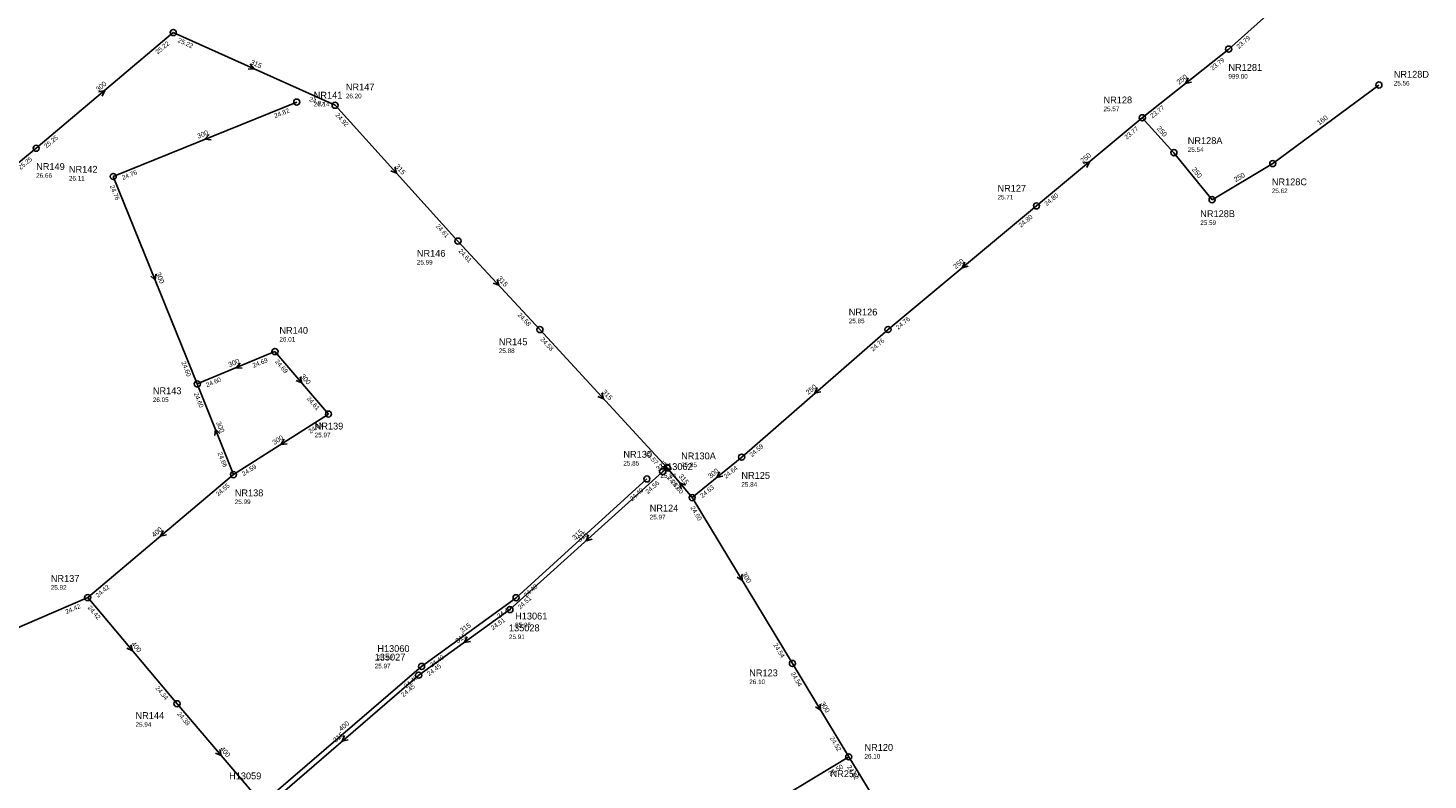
# Model space of a CAD drawing. Header units: metres. Extents: x 179992 to 198392, y 351761 to 369438.
# Tile 190 of 194: x 197203 to 197570, y 364144 to 364341. Entities that reach past the tile are written whole.
import ezdxf

# ---------------------------------------------------------------- set-up
doc = ezdxf.new("R2010")
doc.units = ezdxf.units.M

msp = doc.modelspace()

# ---------------------------------------------------------------- linework, layer by layer
at = {"layer": 'B-WE-RI-GWA-RIOOLLEIDING', "linetype": 'Continuous'}
for points in [[(197241.42, 364339.55), (197283.83, 364320.48)], [(197283.83, 364320.48), (197316.02, 364284.86)], [(197316.02, 364284.86), (197337.5, 364261.67)], [(197337.5, 364261.67), (197370.87, 364225.38)], [(197370.87, 364225.38), (197369.65, 364224.37)], [(197377.39, 364217.59), (197370.87, 364225.38)]]:
    msp.add_lwpolyline(points, dxfattribs=at)
at = {"layer": 'B-WE-RI-GWA-RIOOLLEIDING_BETON_300', "linetype": 'Continuous'}
for points in [[(197205.51, 364309.21), (197241.42, 364339.55)], [(197273.78, 364321.32), (197225.71, 364301.8)], [(197169.51, 364279.4), (197205.51, 364309.21)], [(197225.71, 364301.8), (197247.73, 364247.42)], [(197268.08, 364255.89), (197247.73, 364247.42)], [(197268.08, 364255.89), (197282.1, 364239.51)], [(197247.73, 364247.42), (197257.21, 364223.63)], [(197282.1, 364239.51), (197257.21, 364223.63)], [(197390.36, 364228.21), (197377.39, 364217.59)], [(197377.39, 364217.59), (197403.65, 364174.11)], [(197403.65, 364174.11), (197418.42, 364149.63)], [(197418.42, 364149.63), (197386.9, 364130.61)], [(197418.42, 364149.63), (197432.32, 364126.81)]]:
    msp.add_lwpolyline(points, dxfattribs=at)
at = {"layer": 'B-WE-RI-GWA-RIOOLLEIDING_BETON_400', "linetype": 'Continuous'}
for points in [[(197257.21, 364223.63), (197219.01, 364191.38)], [(197185.13, 364176.85), (197219.01, 364191.38)], [(197219.01, 364191.38), (197242.42, 364163.54)], [(197242.42, 364163.54), (197265.59, 364136.38)]]:
    msp.add_lwpolyline(points, dxfattribs=at)
at = {"layer": 'B-WE-RI-GWA-RIOOLLEIDING_PVC_160', "linetype": 'Continuous'}
msp.add_lwpolyline([(197517.96, 364335.2), (197553.56, 364367.07)], dxfattribs=at)
at = {"layer": 'B-WE-RI-GWA-RIOOLLEIDING_PVC_250', "linetype": 'Continuous'}
for points in [[(197495.32, 364317.19), (197517.96, 364335.2)], [(197495.32, 364317.19), (197467.6, 364294.08)], [(197467.6, 364294.08), (197428.7, 364261.68)], [(197428.7, 364261.68), (197390.36, 364228.21)]]:
    msp.add_lwpolyline(points, dxfattribs=at)
at = {"layer": 'B-WE-RI-GWA-RIOOLPUT_INSPECTIEPUT'}
for centre in [(197241.42, 364339.55), (197517.96, 364335.2), (197273.78, 364321.32), (197283.83, 364320.48), (197495.32, 364317.19), (197205.51, 364309.21), (197225.71, 364301.8), (197467.6, 364294.08), (197316.02, 364284.86), (197337.5, 364261.67), (197428.7, 364261.68), (197268.08, 364255.89), (197247.73, 364247.42), (197282.1, 364239.51), (197370.87, 364225.38), (197390.36, 364228.21), (197257.21, 364223.63), (197369.65, 364224.37), (197377.39, 364217.59), (197219.01, 364191.38), (197403.65, 364174.11), (197242.42, 364163.54), (197418.42, 364149.63)]:
    msp.add_circle(centre, 0.8, dxfattribs=at)
at = {"layer": 'B-WE-RI-GWA_STROMINGSRICHTING'}
for points in [[(197261.61, 364331.26), (197262.62, 364330.02), (197261.02, 364329.95)], [(197507.32, 364327.65), (197506.64, 364326.2), (197508.22, 364326.53)], [(197221.9, 364324), (197223.47, 364324.38), (197222.83, 364322.9)], [(197250.81, 364312.77), (197249.74, 364311.56), (197251.35, 364311.43)], [(197299.49, 364304.22), (197299.92, 364302.67), (197298.43, 364303.26)], [(197479.89, 364305.27), (197481.46, 364305.64), (197480.82, 364304.16)], [(197448.8, 364279.35), (197448.15, 364277.88), (197449.72, 364278.25)], [(197236.85, 364276.21), (197236.72, 364274.61), (197235.51, 364275.67)], [(197326.31, 364274.81), (197326.76, 364273.27), (197325.25, 364273.83)], [(197258.96, 364252.87), (197257.9, 364251.66), (197259.51, 364251.54)], [(197274.7, 364249.26), (197275.09, 364247.7), (197273.61, 364248.33)], [(197353.74, 364245.07), (197354.18, 364243.53), (197352.68, 364244.1)], [(197410.14, 364246.43), (197409.53, 364244.95), (197411.09, 364245.35)], [(197253.67, 364234.45), (197252.47, 364235.53), (197252.33, 364233.92)], [(197270.48, 364232.95), (197269.65, 364231.57), (197271.26, 364231.74)], [(197370.96, 364226.47), (197370.26, 364224.88), (197371.96, 364225.27)], [(197384.53, 364224.37), (197383.88, 364222.9), (197385.45, 364223.26)], [(197375.61, 364220.84), (197374.13, 364221.48), (197374.5, 364219.92)], [(197238.75, 364208.98), (197238.11, 364207.51), (197239.67, 364207.88)], [(197390.39, 364197.45), (197390.52, 364195.85), (197389.16, 364196.71)], [(197230.34, 364179.03), (197230.72, 364177.46), (197229.24, 364178.1)], [(197410.91, 364163.47), (197411.04, 364161.87), (197409.67, 364162.73)], [(197253.62, 364151.52), (197254.01, 364149.96), (197252.52, 364150.59)]]:
    msp.add_lwpolyline(points, dxfattribs=at)
at = {"layer": 'B-WE-RI-SWA-RIOOLLEIDING_BETON_400', "linetype": 'Continuous'}
msp.add_lwpolyline([(197267.782, 364140.049), (197306.483, 364173.329)], dxfattribs=at)
at = {"layer": 'B-WE-RI-SWA-RIOOLLEIDING_PVC_315', "linetype": 'Continuous'}
for points in [[(197331.247, 364191.333), (197365.511, 364222.507)], [(197306.483, 364173.329), (197331.247, 364191.333)]]:
    msp.add_lwpolyline(points, dxfattribs=at)
at = {"layer": 'B-WE-RI-SWA-RIOOLPUT_INSPECTIEPUT'}
for centre in [(197365.51, 364222.51), (197331.25, 364191.33), (197306.48, 364173.33)]:
    msp.add_circle(centre, 0.8, dxfattribs=at)
at = {"layer": 'B-WE-RI-VWA-RIOOLLEIDING_PVC_160', "linetype": 'Continuous'}
msp.add_lwpolyline([(197557.322, 364325.783), (197529.502, 364305.181)], dxfattribs=at)
at = {"layer": 'B-WE-RI-VWA-RIOOLLEIDING_PVC_250', "linetype": 'Continuous'}
for points in [[(197503.603, 364308.049), (197495.32, 364317.19)], [(197513.595, 364295.721), (197503.603, 364308.049)], [(197529.502, 364305.181), (197513.595, 364295.721)]]:
    msp.add_lwpolyline(points, dxfattribs=at)
at = {"layer": 'B-WE-RI-VWA-RIOOLLEIDING_PVC_315', "linetype": 'Continuous'}
for points in [[(197329.631, 364188.237), (197369.65, 364224.37)], [(197305.74, 364171.042), (197329.631, 364188.237)], [(197265.59, 364136.38), (197305.74, 364171.042)]]:
    msp.add_lwpolyline(points, dxfattribs=at)
at = {"layer": 'B-WE-RI-VWA-RIOOLPUT_INSPECTIEPUT'}
for centre in [(197557.32, 364325.78), (197503.6, 364308.05), (197529.5, 364305.18), (197513.6, 364295.72), (197329.63, 364188.24), (197305.74, 364171.04)]:
    msp.add_circle(centre, 0.8, dxfattribs=at)
at = {"layer": 'B-WE-RI-VWA_STROMINGSRICHTING'}
for points in [[(197350.23, 364207.8), (197349.64, 364206.3), (197351.19, 364206.73)], [(197318.43, 364181.07), (197317.69, 364179.64), (197319.27, 364179.9)], [(197286.28, 364155.2), (197285.66, 364153.71), (197287.23, 364154.11)]]:
    msp.add_lwpolyline(points, dxfattribs=at)

# ---------------------------------------------------------------- texts
at = {"layer": 'B-WE-RI-GWA_AFM'}
for s, rotation, p in [('315', -24.21, (197261.52, 364331.34)), ('250', 38.5, (197504.94, 364325.83)), ('300', 40.19, (197221.78, 364323.97)), ('300', 22.1, (197248, 364311.69)), ('250', 39.82, (197479.75, 364305.22)), ('315', -47.9, (197299.45, 364304.34)), ('250', 39.79, (197446.45, 364277.47)), ('300', -67.96, (197236.86, 364276.36)), ('315', -47.19, (197326.28, 364274.94)), ('300', 22.6, (197256.17, 364251.78)), ('300', -49.44, (197274.67, 364249.38)), ('315', -47.4, (197353.7, 364245.22)), ('250', 41.12, (197407.85, 364244.49)), ('300', -68.27, (197252.62, 364237.26)), ('300', 32.54, (197267.92, 364231.38)), ('315', 39.62, (197368.57, 364224.48)), ('315', -50.07, (197373.72, 364223.19)), ('300', 39.31, (197382.18, 364222.51)), ('400', 40.17, (197236.42, 364207.1)), ('300', -58.87, (197390.37, 364197.59)), ('400', -49.94, (197230.32, 364179.16)), ('300', -58.9, (197410.89, 364163.62)), ('400', -49.53, (197253.58, 364151.66))]:
    msp.add_text(s, height=1.3, rotation=rotation, dxfattribs=at).set_placement(p)
at = {"layer": 'B-WE-RI-GWA_BOB'}
for s, rotation, p in [('25.22', 40.19, (197237.39, 364333.79)), ('25.22', -24.21, (197242.51, 364337.09)), ('23.79', 41.84, (197520.65, 364335.19)), ('23.79', 38.5, (197513.76, 364329.56)), ('24.97', -24.21, (197276.89, 364321.63)), ('24.82', 22.1, (197268.16, 364317.09)), ('24.92', -47.9, (197283.84, 364317.79)), ('23.77', 38.5, (197498.01, 364317.03)), ('23.77', 39.82, (197491.25, 364311.45)), ('25.25', 40.19, (197208.2, 364309.13)), ('25.25', 39.63, (197201.42, 364303.49)), ('24.76', 22.1, (197228.24, 364300.88)), ('24.76', -67.96, (197224.79, 364299.27)), ('24.80', 39.82, (197470.29, 364293.98)), ('24.61', -47.9, (197310.13, 364288.7)), ('24.80', 39.79, (197463.53, 364288.34)), ('24.61', -47.19, (197316.06, 364282.17)), ('24.58', -47.19, (197331.56, 364265.44)), ('24.76', 39.79, (197431.39, 364261.58)), ('24.58', -47.4, (197337.53, 364258.98)), ('24.76', 41.12, (197424.76, 364255.85)), ('24.60', -67.96, (197243.51, 364253.05)), ('24.69', 22.6, (197262.49, 364251.62)), ('24.69', -49.44, (197268.01, 364253.2)), ('24.60', 22.6, (197250.27, 364246.53)), ('24.60', -68.27, (197246.8, 364244.9)), ('24.61', -49.44, (197276.31, 364243.51)), ('24.61', 32.54, (197277.34, 364234.34)), ('24.66', -68.27, (197253.02, 364229.28)), ('24.57', -47.4, (197364.94, 364229.17)), ('24.59', 41.12, (197393.05, 364228.17)), ('24.59', 32.54, (197259.86, 364223.19)), ('24.64', 39.31, (197386.24, 364222.51)), ('24.57', -50.07, (197370.77, 364222.69)), ('24.60', -50.07, (197371.65, 364221.65)), ('24.55', 40.17, (197253.18, 364217.87)), ('24.63', 39.31, (197380.08, 364217.46)), ('24.60', -58.87, (197376.88, 364214.95)), ('24.42', 40.17, (197221.7, 364191.29)), ('24.42', 23.21, (197213.47, 364187.05)), ('24.42', -49.94, (197218.92, 364188.69)), ('24.54', -58.87, (197398.59, 364179)), ('24.54', -58.9, (197403.14, 364171.47)), ('24.34', -49.94, (197236.67, 364167.59)), ('24.38', -49.53, (197242.35, 364160.85)), ('24.52', -58.9, (197413.37, 364154.52)), ('24.50', 31.11, (197413.53, 364144.58)), ('24.52', -58.65, (197417.92, 364146.99))]:
    msp.add_text(s, height=1.2, rotation=rotation, dxfattribs=at).set_placement(p)
at = {"layer": 'B-WE-RI-GWA_PUTDEKSELNIVEAU'}
for s, p in [('999.00', (197517.88, 364327.46)), ('26.14', (197278.23, 364320.18)), ('26.20', (197286.65, 364322.32)), ('25.57', (197485.16, 364318.93)), ('26.66', (197205.51, 364301.47)), ('26.11', (197214.09, 364300.74)), ('25.71', (197457.38, 364295.77)), ('25.99', (197305.25, 364278.71)), ('25.85', (197418.41, 364263.32)), ('26.01', (197269.24, 364258.51)), ('25.88', (197326.73, 364255.52)), ('26.05', (197236.08, 364242.68)), ('25.97', (197278.48, 364233.42)), ('25.85', (197359.36, 364226.01)), ('25.85', (197374.49, 364225.59)), ('25.84', (197390.28, 364220.47)), ('25.99', (197257.54, 364215.9)), ('25.97', (197366.26, 364211.9)), ('25.92', (197209.34, 364193.45)), ('26.10', (197392.34, 364168.7)), ('25.94', (197231.54, 364157.51)), ('26.10', (197422.53, 364149.16))]:
    msp.add_text(s, height=1.2, dxfattribs=at).set_placement(p)
at = {"layer": 'B-WE-RI-GWA_PUTNUMMER'}
for s, p in [('NR1281', (197517.88, 364329.5)), ('NR147', (197286.65, 364324.36)), ('NR141', (197278.23, 364322.22)), ('NR128', (197485.16, 364320.97)), ('NR149', (197205.51, 364303.51)), ('NR142', (197214.09, 364302.78)), ('NR127', (197457.38, 364297.81)), ('NR146', (197305.25, 364280.75)), ('NR126', (197418.41, 364265.36)), ('NR140', (197269.24, 364260.55)), ('NR145', (197326.73, 364257.56)), ('NR143', (197236.08, 364244.72)), ('NR139', (197278.48, 364235.46)), ('NR130', (197359.36, 364228.05)), ('NR130A', (197374.49, 364227.63)), ('NR125', (197390.28, 364222.51)), ('NR138', (197257.54, 364217.94)), ('NR124', (197366.26, 364213.94)), ('NR137', (197209.34, 364195.49)), ('NR123', (197392.34, 364170.74)), ('NR144', (197231.54, 364159.55)), ('NR120', (197422.53, 364151.2))]:
    msp.add_text(s, height=1.8, dxfattribs=at).set_placement(p)
at = {"layer": 'B-WE-RI-HWA_PUTNUMMER'}
msp.add_text('NR250', height=1.8, dxfattribs=at).set_placement((197413.65, 364144.3))
at = {"layer": 'B-WE-RI-SWA_AFM'}
for s, rotation, p in [('315', 42.3, (197346.69, 364206.42)), ('315', 36.02, (197317.14, 364182.07)), ('400', 40.69, (197285.43, 364156.25))]:
    msp.add_text(s, height=1.3, rotation=rotation, dxfattribs=at).set_placement(p)
at = {"layer": 'B-WE-RI-SWA_BOB'}
for rotation, p in [(42.3, (197361.69, 364216.6)), (42.3, (197333.94, 364191.35)), (36.02, (197326.81, 364185.88)), (36.02, (197309.16, 364173.05)), (40.69, (197302.5, 364167.53))]:
    msp.add_text('24.40', height=1.2, rotation=rotation, dxfattribs=at).set_placement(p)
at = {"layer": 'B-WE-RI-SWA_PUTDEKSELNIVEAU'}
for s, p in [('25.84', (197369.08, 364222.78)), ('25.95', (197331, 364183.6)), ('25.92', (197294.89, 364175.07))]:
    msp.add_text(s, height=1.2, dxfattribs=at).set_placement(p)
at = {"layer": 'B-WE-RI-SWA_PUTNUMMER'}
for s, p in [('H13062', (197369.08, 364224.82)), ('H13061', (197331, 364185.64)), ('H13060', (197294.89, 364177.11)), ('H13059', (197256.06, 364143.73))]:
    msp.add_text(s, height=1.8, dxfattribs=at).set_placement(p)
at = {"layer": 'B-WE-RI-VWA_AFM'}
for s, rotation, p in [('160', 36.52, (197541.69, 364315.16)), ('250', -47.82, (197499, 364314.3)), ('250', -50.97, (197508.22, 364303.58)), ('250', 30.74, (197519.8, 364300.3)), ('315', 42.08, (197347.96, 364205.86)), ('315', 35.74, (197315.97, 364179.35)), ('315', 40.8, (197283.97, 364153.28))]:
    msp.add_text(s, height=1.3, rotation=rotation, dxfattribs=at).set_placement(p)
at = {"layer": 'B-WE-RI-VWA_BOB'}
for s, rotation, p in [('24.56', 42.08, (197365.81, 364218.48)), ('24.51', 42.08, (197332.32, 364188.24)), ('24.51', 35.74, (197325.16, 364182.8)), ('24.45', 35.74, (197308.41, 364170.75)), ('24.45', 40.8, (197301.77, 364165.24))]:
    msp.add_text(s, height=1.2, rotation=rotation, dxfattribs=at).set_placement(p)
at = {"layer": 'B-WE-RI-VWA_PUTDEKSELNIVEAU'}
for s, p in [('25.56', (197561.21, 364325.66)), ('25.54', (197507.23, 364308.26)), ('25.62', (197529.25, 364297.45)), ('25.59', (197510.51, 364289.1)), ('25.91', (197329.38, 364180.5)), ('25.97', (197294.21, 364172.84))]:
    msp.add_text(s, height=1.2, dxfattribs=at).set_placement(p)
at = {"layer": 'B-WE-RI-VWA_PUTNUMMER'}
for s, p in [('NR128D', (197561.21, 364327.7)), ('NR128A', (197507.23, 364310.3)), ('NR128C', (197529.25, 364299.49)), ('NR128B', (197510.51, 364291.14)), ('135028', (197329.38, 364182.54)), ('135027', (197294.21, 364174.88))]:
    msp.add_text(s, height=1.8, dxfattribs=at).set_placement(p)

doc.saveas('drawing.dxf')
